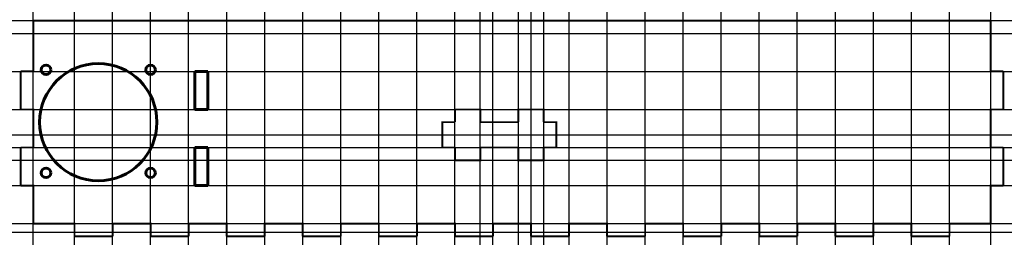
# Model space of a CAD drawing. Header units: millimetres. Extents: x -155 to 155, y -34 to 34.
import ezdxf

# ---------------------------------------------------------------- set-up
doc = ezdxf.new("R2010")
doc.units = ezdxf.units.MM
doc.linetypes.add('K5LT_BASIC', pattern=[0])

# ---------------------------------------------------------------- blocks, each defined once
blk = doc.blocks.new('U0')
at = {"color": 5, "linetype": 'K5LT_BASIC', "lineweight": 60}
for p, q in [((-106, 18), (-110, 18)), ((-110, 18), (-110, 6)), ((-106, 6), (-106, 18)), ((-110, 6), (-106, 6))]:
    blk.add_line(p, q, dxfattribs=at)
blk = doc.blocks.new('U1')
at = {"color": 5, "linetype": 'K5LT_BASIC', "lineweight": 60}
for p, q in [((-106, -6), (-110, -6)), ((-110, -6), (-110, -18)), ((-106, -18), (-106, -6)), ((-110, -18), (-106, -18))]:
    blk.add_line(p, q, dxfattribs=at)
blk = doc.blocks.new('U2')
at = {"color": 5, "linetype": 'K5LT_BASIC', "lineweight": 60}
for centre, radius in [((-130.5, 2), 18.5), ((-147, 18.5), 1.5), ((-114, 18.5), 1.5), ((-147, -14), 1.5), ((-114, -14), 1.5)]:
    blk.add_circle(centre, radius, dxfattribs=at)

msp = doc.modelspace()

# ---------------------------------------------------------------- linework, layer by layer
at = {"color": 5, "linetype": 'K5LT_BASIC'}
msp.add_line((126, -34), (138, -34), dxfattribs=at)
at = {"color": 9}
for p, direction in [((-151, 25.75), (0, 1)), ((-138, -25.75), (0, 1)), ((-126, -25.75), (0, 1)), ((-114, -25.75), (0, 1)), ((-102, -26.18), (0, 1)), ((-102, -30), (0, 1)), ((-90, -25.75), (0, 1)), ((-78, -25.75), (0, 1)), ((-66, -25.75), (0, 1)), ((-54, -26.18), (0, 1)), ((-54, -30), (0, 1)), ((-42, -25.75), (0, 1)), ((-30, -25.75), (0, 1)), ((-18, -25.75), (0, 1)), ((-10, 2.54), (0, 1)), ((-6, -26.18), (0, 1)), ((-6, -30), (0, 1)), ((2, 2.54), (0, 1)), ((6, -25.75), (0, 1)), ((10, 0), (0, 1)), ((18, -25.75), (0, 1)), ((30, -25.75), (0, 1)), ((42, -26.18), (0, 1)), ((42, -30), (0, 1)), ((54, -25.75), (0, 1)), ((66, -25.75), (0, 1)), ((78, -25.75), (0, 1)), ((90, -26.18), (0, 1)), ((90, -30), (0, 1)), ((102, -25.75), (0, 1)), ((114, -25.75), (0, 1)), ((126, -25.75), (0, 1)), ((138, -26.18), (0, 1)), ((151, 25.75), (0, 1)), ((-145.5, 34), (1, 0)), ((-84.29, 30), (1, 0)), ((-93.87, 18), (1, 0)), ((-93.51, 6), (1, 0)), ((-25.96, -2), (1, 0)), ((-94.24, -6), (1, 0)), ((-25.96, -10), (1, 0)), ((-95.89, -18), (1, 0)), ((-82.76, -30), (1, 0)), ((-121.92, -32.69), (1, 0))]:
    msp.add_xline(p, direction, dxfattribs=at)
at = {"color": 5, "linetype": 'K5LT_BASIC', "const_width": 0.6}
for points in [[(-155, 18), (-151, 18), (-151, 34)], [(151, 34), (-151, 34)], [(151, 34), (151, 18), (155, 18)], [(-155, 18), (-155, 6)], [(155, 6), (155, 18)], [(-155, 6), (-151, 6), (-151, -6), (-155, -6)], [(-10, 2), (-10, 6), (-18, 6), (-18, 2)], [(10, 2), (10, 6), (2, 6), (2, 2)], [(155, 6), (151, 6), (151, -6), (155, -6)], [(-18, -6), (-22, -6), (-22, 2), (-18, 2)], [(2, 2), (-10, 2)], [(10, 2), (14, 2), (14, -6), (10, -6)], [(-155, -6), (-155, -18)], [(-18, -6), (-18, -10), (-10, -10), (-10, -6)], [(-10, -6), (2, -6)], [(2, -6), (2, -10), (10, -10), (10, -6)], [(155, -18), (155, -6)], [(-155, -18), (-151, -18), (-151, -30)], [(151, -30), (151, -18), (155, -18)], [(-138, -34), (-138, -30), (-151, -30)], [(-114, -34), (-114, -30), (-126, -30), (-126, -34)], [(-90, -34), (-90, -30), (-102, -30), (-102, -34)], [(-66, -34), (-66, -30), (-78, -30), (-78, -34)], [(-42, -34), (-42, -30), (-54, -30), (-54, -34)], [(-18, -34), (-18, -30), (-30, -30), (-30, -34)], [(6, -34), (6, -30), (-6, -30), (-6, -34)], [(30, -34), (30, -30), (18, -30), (18, -34)], [(54, -34), (54, -30), (42, -30), (42, -34)], [(78, -34), (78, -30), (66, -30), (66, -34)], [(102, -34), (102, -30), (90, -30), (90, -34)], [(126, -34), (126, -30), (114, -30), (114, -34)], [(151, -30), (138, -30), (138, -34)], [(-138, -34), (-126, -34)], [(-114, -34), (-102, -34)], [(-90, -34), (-78, -34)], [(-66, -34), (-54, -34)], [(-42, -34), (-30, -34)], [(-18, -34), (-6, -34)], [(6, -34), (18, -34)], [(30, -34), (42, -34)], [(54, -34), (66, -34)], [(78, -34), (90, -34)], [(102, -34), (114, -34)], [(126, -34), (138, -34)]]:
    msp.add_lwpolyline(points, dxfattribs=at)

# ---------------------------------------------------------------- block references
for name, p in [('U2', (0, 0)), ('U0', (10, 0)), ('U1', (10, 0))]:
    msp.add_blockref(name, p)

doc.saveas('drawing.dxf')
